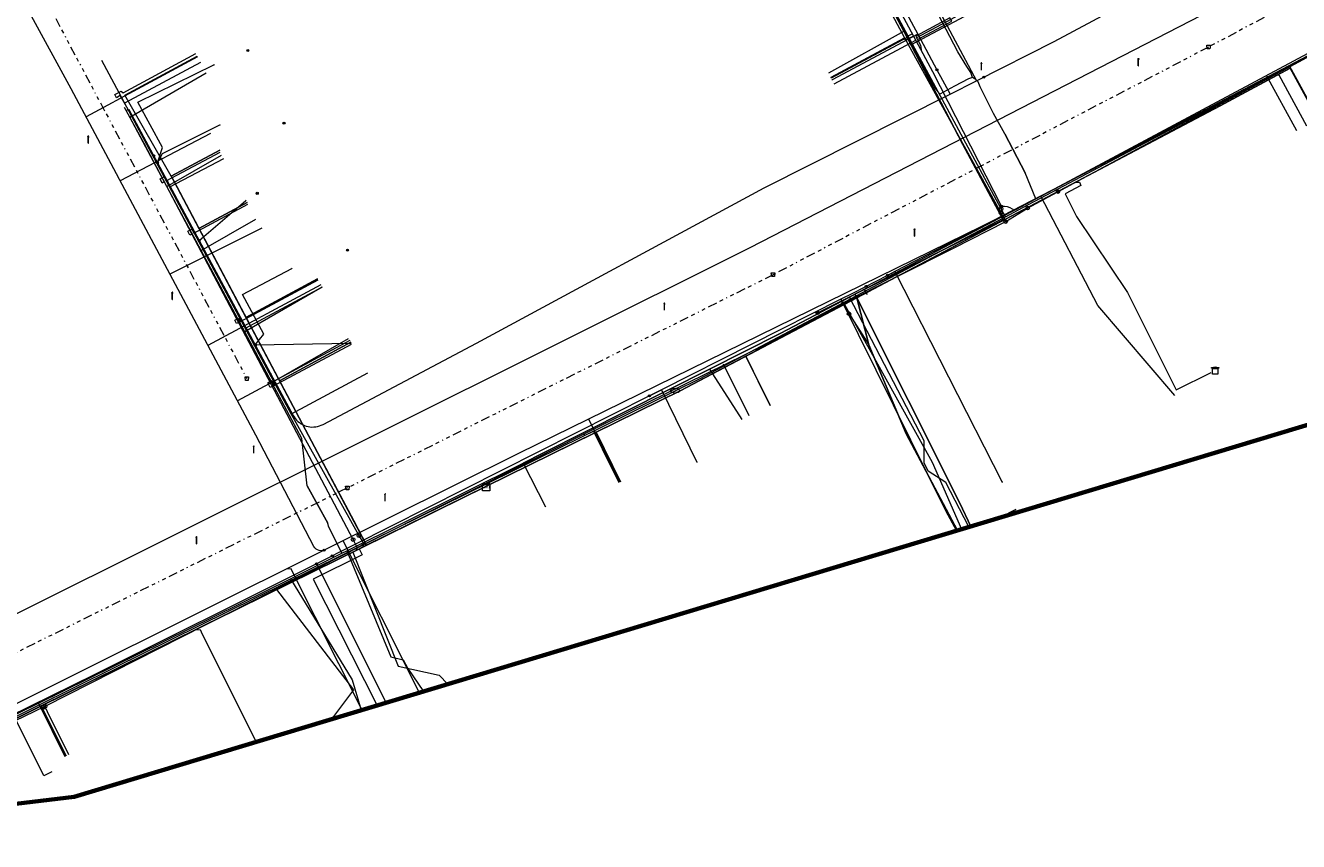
# Model space of a CAD drawing. Header units: metres. Extents: x 154975 to 155642, y 461260 to 461877.
# Tile 8 of 95: x 155168 to 155309, y 461260 to 461350. Entities that reach past the tile are written whole.
import ezdxf
from ezdxf.enums import TextEntityAlignment as Align
from ezdxf.lldxf.tags import DXFTag

# ---------------------------------------------------------------- set-up
doc = ezdxf.new("R2010")
doc.units = ezdxf.units.M
doc.linetypes.add('RI-OVERIG-SO', pattern=[17, 5, -2, 2, -2, 0, -2, 2, -2])
for name, color, linetype, lineweight, true_color in [('B-WE-KL-DATA-G', 3, 'KL-DATA-SO', 18, 0x00ff00), ('B-WE-KL-DATA_HULPSTUK-S', 3, 'Continuous', 18, 0x00ff00), ('B-WE-KL-DATA_KABELBED-G', 3, 'Continuous', 18, 0x00ff00), ('B-WE-KL-DATA_MANTELBUIS-G', 3, 'Continuous', 18, 0x00ff00), ('B-WE-KL-ET_LS-G', 1, 'KL-LS-SO', 18, 0xff0000), ('B-WE-KL-ET_LS-S', 1, 'Continuous', 18, 0xff0000), ('B-WE-KL-ET_LS_HULPSTUK-S', 1, 'Continuous', 18, 0xff0000), ('B-WE-KL-ET_LS_MANTELBUIS-G', 1, 'Continuous', 18, 0xff0000), ('B-WE-KL-GAS_HD-G', 30, 'KL-GAS_HD-SO', 18, 0xff7f00), ('B-WE-KL-GAS_HD_HULPSTUK-S', 30, 'Continuous', 18, 0xff7f00), ('B-WE-KL-GAS_LD-G', 30, 'KL-GAS_LD-SO', 18, 0xff7f00), ('B-WE-KL-GAS_LD_HULPSTUK-S', 30, 'Continuous', 18, 0xff7f00), ('B-WE-KL-WATER-G', 5, 'KL-WATER-SO', 18, 0x0000ff), ('B-WE-KL-WATER-S', 5, 'Continuous', 18, 0x0000ff), ('B-WE-KL-WATER_HULPSTUK-S', 5, 'Continuous', 18, 0x0000ff), ('B-WE-RI-VRIJVERVAL-G', 6, 'RI-OVERIG-SO', 18, 0xff00ff), ('B-WE-RI-VRIJVERVAL_HULPSTUK-S', 6, 'Continuous', 18, 0xff00ff)]:
    doc.layers.add(name, color=color, linetype=linetype, lineweight=lineweight, true_color=true_color)
doc.layers.add('B-WE-OG-INFO_ORIENTATIEPOLYGOON-GV', color=7, linetype='Continuous', lineweight=70)
doc.styles.add('NLCS-ISO', font='NLCS-ISO.ttf')
tags = doc.linetypes.add('KL-DATA-SO', pattern='A,4,-1,[101,NLCS.SHX,S=0.5,R=0,X=0,Y=0],-1,4,-1,["D",Standard,S=1,R=0,X=-0.25,Y=-0.5],-1.5', length=12.5).pattern_tags.tags
tags[18] = DXFTag(74, 10)
tags = doc.linetypes.add('KL-GAS_HD-SO', pattern='A,4,-1,[69,NLCS.SHX,S=0.5,R=0,X=0,Y=0],-1,4,-1,["H",Standard,S=1,R=0,X=0,Y=-0.5],-2', length=13).pattern_tags.tags
tags[18] = DXFTag(74, 10)
tags = doc.linetypes.add('KL-GAS_LD-SO', pattern='A,4,-1,[69,NLCS.SHX,S=0.5,R=0,X=0,Y=0],-1,4,-1,["L",Standard,S=1,R=0,X=0.25,Y=-0.5],-2', length=13).pattern_tags.tags
tags[18] = DXFTag(74, 10)
tags = doc.linetypes.add('KL-LS-SO', pattern='A,4,-1,[103,NLCS.SHX,S=0.75,R=0,X=0,Y=0],-1,4,-1,["L",Standard,S=1,R=0,X=0,Y=-0.5],-2', length=13).pattern_tags.tags
tags[18] = DXFTag(74, 10)
doc.linetypes.add('KL-WATER-SO', pattern='A,7,-0.5,[168,NLCS.SHX,S=0.75,R=0,X=0.75,Y=0],-2', length=9.5)

# ---------------------------------------------------------------- blocks, each defined once
blk = doc.blocks.new('SKL-WTB_HULP_BLAASGAT-SO')
at = {"color": 0, "linetype": 'ByBlock', "lineweight": 18}
for points in [[(0.4, 0.73), (-0.4, 0.09)], [(-0.4, 0.73), (0.4, 0.09)], [(0, 0.41), (0, -0.87)]]:
    blk.add_lwpolyline(points, dxfattribs=at)
blk.add_circle((0, 0), 1, dxfattribs=at)
at = {"color": 0, "linetype": 'ByBlock', "lineweight": 18, "style": 'NLCS-ISO', "flags": 1}
for tag, p in [('TYPE', (1.5, 0)), ('OMSCHRIJVING', (1.5, -3)), ('LABEL', (1.5, -1.5))]:
    blk.add_attdef(tag, p, '', height=1, dxfattribs=at)
blk = doc.blocks.new('SKL-WTB_HULP_T STUK-SO')
at = {"color": 0, "linetype": 'ByBlock', "lineweight": 18}
blk.add_circle((0, 0), 1, dxfattribs=at)
at = {"color": 0, "linetype": 'ByBlock', "lineweight": -2, "style": 'NLCS-ISO'}
blk.add_text('T', height=1, dxfattribs=at).set_placement((0, 0), align=Align.MIDDLE_CENTER)
at = {"color": 0, "linetype": 'ByBlock', "lineweight": 18, "style": 'NLCS-ISO', "flags": 1}
for tag, p in [('TYPE', (1.5, 0)), ('OMSCHRIJVING', (1.5, -3)), ('LABEL', (1.5, -1.5))]:
    blk.add_attdef(tag, p, '', height=1, dxfattribs=at)
blk = doc.blocks.new('SKL-WTB_HULP_TECHNISCH GEBOUW-SO')
at = {"color": 0, "linetype": 'ByBlock', "lineweight": 18}
for points in [[(-2, 1.5), (0, 2), (2, 1.5), (2, 1.18), (-2, 1.18)], [(-1.5, 1.02), (1.5, 1.02), (1.5, -2), (-1.5, -2)]]:
    blk.add_lwpolyline(points, close=True, dxfattribs=at)
at = {"color": 0, "linetype": 'ByBlock', "lineweight": 18, "style": 'NLCS-ISO', "flags": 1}
for tag, p in [('TYPE', (2.5, 0)), ('OMSCHRIJVING', (2.5, -3)), ('LABEL', (2.5, -1.5))]:
    blk.add_attdef(tag, p, '', height=1, dxfattribs=at)
blk = doc.blocks.new('SKL-WTB_HULP_MOF-SO')
at = {"linetype": 'ByBlock', "lineweight": 18}
h = blk.add_hatch(color=0, dxfattribs=at)
h.dxf.hatch_style = 1
h.paths.add_polyline_path([(-0.5625, 0, 1), (0.5625, 0, 1)])
at = {"color": 0, "linetype": 'ByBlock', "lineweight": 18}
blk.add_circle((0, 0), 0.5625, dxfattribs=at)
at = {"color": 0, "linetype": 'ByBlock', "lineweight": 18, "style": 'NLCS-ISO', "flags": 1}
for tag, p in [('TYPE', (1.5, 0)), ('OMSCHRIJVING', (1.5, -3)), ('LABEL', (1.5, -1.5))]:
    blk.add_attdef(tag, p, '', height=1, dxfattribs=at)
blk = doc.blocks.new('SKL-WTB_HULP_OVERLENGTE-SO')
at = {"color": 0, "linetype": 'ByBlock', "lineweight": 18}
for centre, radius in [((0, 0), 1), ((-0.42, 0), 0.417), ((0.42, 0), 0.417)]:
    blk.add_circle(centre, radius, dxfattribs=at)
at = {"color": 0, "linetype": 'ByBlock', "lineweight": 18, "style": 'NLCS-ISO', "flags": 1}
for tag, p in [('TYPE', (1.5, 0)), ('OMSCHRIJVING', (1.5, -3)), ('LABEL', (1.5, -1.5))]:
    blk.add_attdef(tag, p, '', height=1, dxfattribs=at)
blk = doc.blocks.new('SKL-WTB_HULP_KAST-SO')
at = {"color": 0, "linetype": 'ByBlock', "lineweight": 18}
for points in [[(-2, 2), (2, 2), (2, 1.68), (-2, 1.68)], [(-2, 1.52), (2, 1.52), (2, -2), (-2, -2)]]:
    blk.add_lwpolyline(points, close=True, dxfattribs=at)
at = {"color": 0, "linetype": 'ByBlock', "lineweight": 18, "style": 'NLCS-ISO'}
blk.add_text('kast', height=1.5, dxfattribs=at).set_placement((0, 0), align=Align.MIDDLE_CENTER)
at = {"color": 0, "linetype": 'ByBlock', "lineweight": 18, "style": 'NLCS-ISO', "flags": 1}
for tag, p in [('TYPE', (2.5, 0)), ('OMSCHRIJVING', (2.5, -3)), ('LABEL', (2.5, -1.5))]:
    blk.add_attdef(tag, p, '', height=1, dxfattribs=at)
blk = doc.blocks.new('SKL-WTB_HULP_OVERIG-SO')
at = {"color": 0, "linetype": 'ByBlock', "lineweight": 18}
for points in [[(-0.14, 0.14), (0.14, -0.14)], [(0.14, 0.14), (-0.14, -0.14)]]:
    blk.add_lwpolyline(points, dxfattribs=at)
at = {"color": 0, "linetype": 'ByBlock', "lineweight": 18, "style": 'NLCS-ISO', "flags": 1}
for tag, p in [('TYPE', (1.5, 0)), ('OMSCHRIJVING', (1.5, -3)), ('LABEL', (1.5, -1.5))]:
    blk.add_attdef(tag, p, '', height=1, dxfattribs=at)
blk = doc.blocks.new('SKL-WTB_HULP_AFSLUITER-SO')
at = {"color": 0, "linetype": 'ByBlock', "lineweight": 18}
blk.add_lwpolyline([(0, 0.8), (0, -0.8)], dxfattribs=at)
blk.add_circle((0, 0), 1, dxfattribs=at)
at = {"color": 0, "linetype": 'ByBlock', "lineweight": 18, "style": 'NLCS-ISO', "flags": 1}
for tag, p in [('TYPE', (1.5, 0)), ('OMSCHRIJVING', (1.5, -3)), ('LABEL', (1.5, -1.5))]:
    blk.add_attdef(tag, p, '', height=1, dxfattribs=at)
blk = doc.blocks.new('SKL-WATER_BRANDKRAAN_BRANDPUT-SO')
at = {"color": 0, "linetype": 'ByBlock', "lineweight": 18}
blk.add_ellipse((0, 0), major_axis=(2.5, 0), ratio=0.54, dxfattribs=at)
at = {"color": 0, "linetype": 'ByBlock', "lineweight": 18, "style": 'NLCS-ISO'}
blk.add_text('bk', height=1.5, dxfattribs=at).set_placement((0.16, 0), align=Align.MIDDLE_CENTER)
blk = doc.blocks.new('SRI-HULP_AFVOER_OPVANG-SO')
at = {"color": 0, "linetype": 'ByBlock', "lineweight": 18}
blk.add_lwpolyline([(-0.75, -1), (-1, 1), (1, 1), (0.75, -1)], close=True, dxfattribs=at)
at = {"color": 0, "linetype": 'ByBlock', "lineweight": 18, "style": 'NLCS-ISO', "flags": 1}
for tag, p in [('TYPE', (1.5, 0)), ('OMSCHRIJVING', (1.5, -3)), ('LABEL', (1.5, -1.5))]:
    blk.add_attdef(tag, p, '', height=1, dxfattribs=at)
blk = doc.blocks.new('SKL-ET_LS_MAST-SO')
for p, q in [((-0.05, 2.07), (0.05, 2.07)), ((-0.05, -2), (0.05, -2))]:
    blk.add_line(p, q)
for points in [[(-0.18, 1.76), (-0.22, 1.76), (-0.22, 1.84), (-0.18, 1.84), (-0.18, 1.79)], [(-0.18, 1.49), (-0.22, 1.49), (-0.22, 1.57), (-0.18, 1.57), (-0.18, 1.52)], [(-0.18, 1.79), (-0.05, 1.79)], [(-0.18, 1.76), (-0.05, 1.76)], [(-0.18, 1.52), (-0.05, 1.52)], [(-0.18, 1.49), (-0.05, 1.49)], [(-0.05, -2), (-0.05, 2.07)], [(0.05, -2), (0.05, 2.07)], [(0.18, 1.92), (0.05, 1.92)], [(0.18, 1.89), (0.05, 1.89)], [(0.18, 1.66), (0.05, 1.66)], [(0.18, 1.63), (0.05, 1.63)], [(0.18, 1.39), (0.05, 1.39)], [(0.18, 1.36), (0.05, 1.36)], [(0.18, 1.89), (0.22, 1.89), (0.22, 1.97), (0.18, 1.97), (0.18, 1.92)], [(0.18, 1.63), (0.22, 1.63), (0.22, 1.71), (0.18, 1.71), (0.18, 1.66)], [(0.18, 1.36), (0.22, 1.36), (0.22, 1.44), (0.18, 1.44), (0.18, 1.39)]]:
    blk.add_lwpolyline(points)

msp = doc.modelspace()

# ---------------------------------------------------------------- linework, layer by layer
at = {"layer": 'B-WE-KL-DATA-G', "ltscale": 0.2, "flags": 128}
for points in [[(155260.858, 461320.685), (155261.493, 461321.02), (155279.762, 461330.649), (155280.323, 461330.945), (155307.684, 461345.365), (155312.413, 461347.858), (155312.549, 461347.931), (155346.775, 461366.345), (155346.908, 461366.417), (155353.223, 461369.845), (155354.18, 461370.382), (155354.753, 461370.532), (155355.208, 461370.614), (155355.487, 461370.757), (155369.686, 461378.495), (155376.54, 461382.324), (155382.154, 461385.391), (155386.007, 461387.497), (155387.454, 461388.323), (155413.253, 461403.048), (155416.329, 461404.852), (155417.879, 461405.734), (155441.9, 461420.257), (155451.639, 461426.146), (155452.497, 461426.719), (155454.183, 461427.781), (155462.99, 461433.327), (155468.143, 461436.684), (155471.978, 461439.288), (155474.142, 461440.823), (155477.295, 461443.124), (155481.362, 461446.093), (155488.531, 461451.335), (155488.856, 461450.901)], [(155076.901, 461351.688), (155078.469, 461351.785), (155091.163, 461353.038), (155115.134, 461356.5), (155115.129, 461356.532), (155133.419, 461360.058), (155133.441, 461359.928), (155135.952, 461360.402), (155155.873, 461365.099), (155156.757, 461365.454), (155157.227, 461365.787), (155157.631, 461366.196), (155157.959, 461366.669), (155158.199, 461367.192), (155158.344, 461367.749), (155158.39, 461368.323), (155158.336, 461368.896), (155158.183, 461369.45), (155157.538, 461370.803), (155167.499, 461374.823), (155168.375, 461373.31), (155169.349, 461372.209), (155170.177, 461371.656), (155171.724, 461371.158), (155173.271, 461370.772), (155174.597, 461370.661), (155176.178, 461370.843), (155178.217, 461371.519), (155181.162, 461372.65), (155184.667, 461373.838), (155184.729, 461373.678), (155200.666, 461378.963), (155206.964, 461381.397), (155207.284, 461381.505), (155207.719, 461381.688), (155211.339, 461383.087), (155221.815, 461387.337), (155231.938, 461391.89), (155241.921, 461396.095), (155244.089, 461395.749), (155244.317, 461395.866), (155248.193, 461388.667), (155246.95, 461386.756), (155249.699, 461381.649), (155249.237, 461379.13), (155253.967, 461370.288), (155253.776, 461370.187), (155257.664, 461363.193), (155257.74, 461363.234), (155257.856, 461363.016), (155257.784, 461362.977), (155260.281, 461358.483), (155263.542, 461352.388), (155271.703, 461336.63), (155276.155, 461328.348), (155259.827, 461320.149), (155260.03, 461319.745), (155240.639, 461309.508), (155219.161, 461298.934), (155219.194, 461298.87)], [(155245.567, 461383.628), (155246.535, 461384.149), (155247.674, 461382.033), (155247.475, 461381.926), (155251.285, 461374.669), (155257.664, 461363.193), (155257.74, 461363.234), (155257.856, 461363.016), (155257.784, 461362.977), (155260.281, 461358.483), (155263.542, 461352.388), (155265.586, 461348.441), (155257.212, 461343.94)], [(155245.567, 461383.628), (155246.535, 461384.149), (155249.237, 461379.13), (155253.967, 461370.288), (155253.776, 461370.187), (155257.664, 461363.193), (155257.74, 461363.234), (155257.856, 461363.016), (155257.784, 461362.977), (155260.281, 461358.483), (155261.031, 461357.081), (155261.437, 461356.349), (155266.071, 461347.68), (155278.437, 461354.292)], [(155265.263, 461349.151), (155264.121, 461351.244), (155261.205, 461356.72)], [(155272.774, 461344.03), (155272.604, 461344.584), (155272.155, 461345.223), (155271.183, 461346.845), (155268.991, 461350.992)], [(155265.263, 461349.151), (155256.909, 461344.506)], [(155272.774, 461344.03), (155272.328, 461343.883), (155270.792, 461343.074), (155269.199, 461342.191), (155268.931, 461342.545), (155268.549, 461343.021), (155265.916, 461347.954), (155265.263, 461349.151)], [(155307.684, 461345.365), (155312.413, 461347.858), (155312.549, 461347.931)], [(155219.194, 461298.87), (155219.161, 461298.934), (155206.009, 461292.455), (155184.745, 461332.627), (155179.342, 461342.072), (155187.313, 461346.378)], [(155184, 461331.994), (155179.89, 461339.667), (155188.309, 461344.536)], [(155310.868, 461339.405), (155307.794, 461345.069), (155300.08, 461340.888), (155276.409, 461328.392), (155276.155, 461328.348), (155259.827, 461320.149), (155260.03, 461319.745), (155240.639, 461309.508), (155219.161, 461298.934), (155219.194, 461298.87)], [(155280.323, 461330.945), (155307.684, 461345.365)], [(155307.684, 461345.365), (155310.904, 461339.429)], [(155279.762, 461330.649), (155278.57, 461333.531), (155276.334, 461337.831), (155275.083, 461340.069), (155273.635, 461342.981), (155273.401, 461343.539), (155273.147, 461343.791), (155272.774, 461344.03)], [(155184, 461331.994), (155190.025, 461335.478)], [(155189.817, 461336.025), (155184.457, 461333.13), (155184.745, 461332.627), (155206.009, 461292.455), (155219.161, 461298.934), (155219.194, 461298.87)], [(155187.78, 461324.938), (155184, 461331.994)], [(155219.194, 461298.87), (155219.161, 461298.934), (155240.639, 461309.508), (155282.204, 461331.451)], [(155260.858, 461320.685), (155261.493, 461321.02), (155279.762, 461330.649)], [(155280.323, 461330.945), (155279.762, 461330.649)], [(155295.08, 461308.969), (155286.589, 461318.874), (155280.323, 461330.945)], [(155192.821, 461330.26), (155187.515, 461327.393), (155206.009, 461292.455), (155219.161, 461298.934), (155219.194, 461298.87)], [(155187.78, 461324.938), (155193.791, 461328.415)], [(155192.575, 461315.986), (155187.78, 461324.938)], [(155201.097, 461320.915), (155192.575, 461315.986)], [(155200.599, 461321.846), (155192.708, 461317.583), (155206.009, 461292.455), (155219.161, 461298.934), (155219.194, 461298.87)], [(155251.58, 461315.796), (155259.224, 461319.824), (155260.858, 461320.685)], [(155259.224, 461319.824), (155260.858, 461320.685)], [(155260.858, 461320.685), (155261.138, 461320.154)], [(155261.138, 461320.154), (155260.858, 461320.685)], [(155219.194, 461298.87), (155219.161, 461298.934), (155240.639, 461309.508), (155260.03, 461319.745), (155261.342, 461314.554), (155265.487, 461304.752), (155271.125, 461294.097)], [(155272.606, 461294.544), (155271.402, 461297.091), (155260.03, 461319.745), (155240.639, 461309.508), (155219.161, 461298.934), (155219.194, 461298.87)], [(155259.224, 461319.824), (155251.58, 461315.796), (155243.797, 461311.866)], [(155272.38, 461294.476), (155269.833, 461299.384), (155267.908, 461300.643), (155267.447, 461301.531), (155267.447, 461303.981), (155259.224, 461319.824)], [(155140.922, 461260.781), (155147.912, 461264.229), (155157.09, 461268.762), (155165.876, 461273.102), (155169.823, 461275.048), (155197.628, 461288.761), (155203.286, 461291.577), (155203.829, 461291.847), (155223.252, 461301.512), (155225.513, 461302.637), (155243.797, 461311.866), (155251.58, 461315.796)], [(155195.574, 461310.386), (155195.573, 461310.389), (155192.575, 461315.986)], [(155195.574, 461310.386), (155204.015, 461315.267)], [(155204.247, 461314.835), (155196.405, 461310.599), (155206.009, 461292.455), (155219.161, 461298.934), (155219.194, 461298.87)], [(155250.484, 461307.854), (155247.812, 461313.295), (155240.639, 461309.508), (155219.161, 461298.934), (155219.194, 461298.87)], [(155243.797, 461311.866), (155225.513, 461302.637), (155223.252, 461301.512)], [(155243.797, 461311.866), (155247.345, 461306.312)], [(155203.286, 461291.577), (155201.788, 461294.563), (155201.717, 461294.91), (155199.463, 461299.026), (155198.878, 461304.219), (155195.574, 461310.386)], [(155233.99, 461299.451), (155231.307, 461304.915), (155219.161, 461298.934), (155219.194, 461298.87)], [(155203.829, 461291.847), (155223.252, 461301.512)], [(155223.252, 461301.512), (155225.721, 461296.704)], [(155141.863, 461260.894), (155148.942, 461264.269), (155178.386, 461278.846), (155219.161, 461298.934), (155219.194, 461298.87)], [(155219.194, 461298.87), (155219.161, 461298.934), (155178.386, 461278.846), (155148.942, 461264.269), (155141.863, 461260.894)], [(155219.194, 461298.87), (155219.161, 461298.934), (155178.386, 461278.846), (155148.942, 461264.269), (155141.863, 461260.894)], [(155161.274, 461263.518), (155160.95, 461264.168), (155161.324, 461266.114), (155159.613, 461269.552), (155178.386, 461278.846), (155219.161, 461298.934), (155219.194, 461298.87)], [(155172.882, 461269.256), (155170.14, 461274.764), (155178.386, 461278.846), (155219.161, 461298.934), (155219.194, 461298.87)], [(155202.153, 461273.284), (155204.592, 461276.509), (155196.115, 461287.58), (155219.161, 461298.934), (155219.194, 461298.87)], [(155219.194, 461298.87), (155219.161, 461298.934), (155204.477, 461291.7), (155209.465, 461279.118), (155214.003, 461278.124), (155214.957, 461277.148)], [(155277.574, 461296.39), (155275.844, 461295.521)], [(155275.864, 461295.527), (155277.576, 461296.387)], [(155197.628, 461288.761), (155203.286, 461291.577)], [(155203.286, 461291.577), (155203.829, 461291.847)], [(155203.829, 461291.847), (155208.662, 461280.149), (155210.025, 461279.824), (155210.549, 461278.88), (155212.287, 461276.343)], [(155169.823, 461275.048), (155197.628, 461288.761)], [(155197.628, 461288.761), (155204.394, 461277.642), (155205.413, 461274.268)], [(155157.09, 461268.762), (155165.876, 461273.102), (155169.823, 461275.048)], [(155169.823, 461275.048), (155172.74, 461269.186)]]:
    msp.add_lwpolyline(points, dxfattribs=at)
at = {"layer": 'B-WE-KL-DATA_KABELBED-G', "ltscale": 0.2, "flags": 128}
for points in [[(155249.991, 461380.041), (155250.499, 461379.096), (155252.924, 461374.577), (155264.516, 461352.976), (155264.54, 461352.93), (155266.754, 461348.804), (155268.866, 461344.869), (155270.305, 461342.183)], [(155253.387, 461380.86), (155255.289, 461377.293), (155258.866, 461370.587), (155271.727, 461346.473), (155273.226, 461343.658)], [(155273.226, 461343.657), (155281.797, 461347.988), (155329.202, 461373.388), (155337.844, 461378.049)], [(155347.002, 461366.447), (155346.88, 461366.38), (155314.447, 461348.916), (155312.27, 461347.743), (155299.82, 461341.039), (155264.207, 461322.629), (155263.408, 461322.216), (155259.551, 461320.222), (155258.284, 461319.583)], [(155265.586, 461348.441), (155261.031, 461357.081)], [(155262.481, 461354.396), (155266.071, 461347.68), (155278.437, 461354.292)], [(155264.54, 461352.93), (155266.754, 461348.804), (155257.308, 461343.764)], [(155265.586, 461348.441), (155257.212, 461343.94)], [(155271.703, 461336.63), (155265.586, 461348.441)], [(155184.457, 461333.13), (155179.342, 461342.072), (155187.313, 461346.378)], [(155182.959, 461334.617), (155183.506, 461336.313), (155180.782, 461341.319), (155189.176, 461345.416)], [(155282.204, 461331.451), (155300.08, 461340.888), (155307.794, 461345.069), (155310.868, 461339.405)], [(155270.305, 461342.182), (155273.226, 461343.657)], [(155195.425, 461311.393), (155197.903, 461306.782), (155198.011, 461306.599), (155198.135, 461306.426), (155198.274, 461306.265), (155198.426, 461306.117), (155198.59, 461305.982), (155198.766, 461305.862), (155198.951, 461305.757), (155199.145, 461305.67), (155199.345, 461305.599), (155199.551, 461305.546), (155199.761, 461305.511), (155199.973, 461305.495), (155200.185, 461305.497), (155200.397, 461305.517), (155200.606, 461305.556), (155200.811, 461305.613), (155201.01, 461305.687), (155201.202, 461305.779), (155218.114, 461314.749), (155249.839, 461331.844), (155270.305, 461342.182)], [(155179.835, 461340.436), (155182.959, 461334.617), (155187.555, 461326.054), (155193.738, 461314.536), (155193.738, 461314.536), (155195.425, 461311.393)], [(155182.959, 461334.617), (155183.525, 461335.648), (155189.843, 461338.793)], [(155274.545, 461331.343), (155271.703, 461336.63)], [(155184.457, 461333.13), (155189.817, 461336.025)], [(155184.457, 461333.13), (155187.515, 461327.393)], [(155187.555, 461326.054), (155192.69, 461330.471)], [(155276.155, 461328.348), (155274.545, 461331.343)], [(155276.409, 461328.392), (155282.204, 461331.451)], [(155187.515, 461327.393), (155192.821, 461330.26)], [(155259.827, 461320.149), (155276.155, 461328.348)], [(155260.03, 461319.745), (155276.409, 461328.392)], [(155276.155, 461328.348), (155276.409, 461328.392)], [(155187.515, 461327.393), (155192.708, 461317.583)], [(155193.738, 461314.536), (155194.681, 461315.726), (155192.315, 461320.095), (155197.77, 461322.962)], [(155263.408, 461322.216), (155264.207, 461322.629), (155276.05, 461299.426)], [(155192.708, 461317.583), (155200.599, 461321.846)], [(155258.284, 461319.583), (155238.498, 461309.599), (155237.17, 461308.929), (155200.476, 461290.414)], [(155260.03, 461319.745), (155247.812, 461313.295)], [(155255.714, 461318.084), (155259.827, 461320.149)], [(155258.285, 461319.583), (155269.793, 461296.286), (155271.028, 461294.049)], [(155260.03, 461319.745), (155259.827, 461320.149)], [(155260.03, 461319.745), (155271.402, 461297.091), (155272.606, 461294.544)], [(155271.125, 461294.097), (155265.487, 461304.752), (155261.342, 461314.554), (155260.03, 461319.745)], [(155192.708, 461317.583), (155196.405, 461310.599)], [(155193.738, 461314.536), (155204.26, 461314.747)], [(155196.405, 461310.599), (155204.247, 461314.835)], [(155247.812, 461313.295), (155240.639, 461309.508), (155231.307, 461304.915)], [(155247.812, 461313.295), (155248.62, 461311.65)], [(155248.62, 461311.65), (155249.413, 461310.035)], [(155196.405, 461310.599), (155201.217, 461301.509)], [(155237.17, 461308.929), (155238.498, 461309.599), (155242.406, 461301.631)], [(155249.413, 461310.035), (155250.484, 461307.854)], [(155231.307, 461304.915), (155219.161, 461298.934)], [(155231.307, 461304.915), (155233.99, 461299.451)], [(155201.217, 461301.509), (155204.58, 461295.155)], [(155219.161, 461298.934), (155206.009, 461292.455)], [(155219.161, 461298.934), (155219.194, 461298.87)], [(155275.864, 461295.527), (155277.576, 461296.387)], [(155204.58, 461295.155), (155206.009, 461292.455)], [(155204.477, 461291.7), (155196.115, 461287.58)], [(155206.009, 461292.455), (155204.477, 461291.7)], [(155204.477, 461291.7), (155209.465, 461279.118), (155214.003, 461278.124), (155214.957, 461277.148)], [(155200.476, 461290.414), (155199.52, 461289.932), (155175.963, 461278.163), (155140.485, 461260.728)], [(155200.476, 461290.414), (155208.158, 461275.071)], [(155196.115, 461287.58), (155170.14, 461274.764)], [(155202.153, 461273.284), (155204.592, 461276.509), (155196.115, 461287.58)], [(155170.14, 461274.764), (155159.613, 461269.552)], [(155170.14, 461274.764), (155172.882, 461269.256)]]:
    msp.add_lwpolyline(points, dxfattribs=at)
at = {"layer": 'B-WE-KL-DATA_MANTELBUIS-G', "ltscale": 0.2, "flags": 128}
for points in [[(155276.335, 461337.831), (155278.57, 461333.531)], [(155274.545, 461331.343), (155271.703, 461336.63)], [(155201.217, 461301.509), (155204.58, 461295.155)], [(155199.463, 461299.027), (155201.717, 461294.91)]]:
    msp.add_lwpolyline(points, dxfattribs=at)
at = {"layer": 'B-WE-KL-ET_LS-G', "ltscale": 0.2, "flags": 128}
for points in [[(155275.987, 461329.836), (155268.408, 461344.648), (155247.907, 461382.813), (155245.509, 461389.014), (155242.619, 461395.553), (155240.706, 461395.638)], [(155201.337, 461291.914), (155201.157, 461291.867), (155200.969, 461291.855), (155200.783, 461291.881), (155200.605, 461291.943), (155200.443, 461292.038), (155200.303, 461292.164), (155200.19, 461292.314), (155193.788, 461304.589), (155173.449, 461342.76), (155164.451, 461359.228), (155159.727, 461367.753), (155159.676, 461367.786), (155159.617, 461367.799), (155159.53, 461367.775), (155159.485, 461367.734), (155159.008, 461366.939)], [(155346.176, 461366.455), (155327.134, 461356.009), (155277.605, 461329.486), (155222.822, 461302.609), (155201.337, 461291.914)], [(155278.175, 461354.783), (155270.396, 461350.425), (155266.624, 461348.393), (155267.051, 461347.6), (155267.128, 461347.074), (155267.11, 461347.065)], [(155257.545, 461343.324), (155266.522, 461348.158)], [(155187.35, 461346.31), (155175.088, 461339.685)], [(155308.524, 461338.138), (155305.201, 461344.264)], [(155188.798, 461337.854), (155178.854, 461332.616)], [(155275.987, 461329.836), (155276.295, 461329.834), (155276.599, 461329.787), (155276.892, 461329.696), (155277.17, 461329.564), (155277.425, 461329.393)], [(155194.442, 461327.398), (155184.331, 461322.337)], [(155200.962, 461321.167), (155188.512, 461314.491)], [(155204.144, 461315.026), (155191.77, 461308.376)], [(155233.896, 461299.405), (155230.478, 461306.365)], [(155211.83, 461276.205), (155203.423, 461292.952)], [(155201.337, 461291.914), (155159.364, 461271.022), (155154.357, 461268.583), (155137.377, 461260.356)], [(155197.768, 461289.691), (155197.679, 461289.869), (155197.15, 461289.807), (155197.141, 461289.825)], [(155205.508, 461274.297), (155197.768, 461289.691)], [(155171.316, 461267.488), (155170.421, 461267.043), (155166.639, 461274.643)]]:
    msp.add_lwpolyline(points, dxfattribs=at)
at = {"layer": 'B-WE-KL-ET_LS_MANTELBUIS-G', "ltscale": 0.2, "flags": 128}
msp.add_lwpolyline([(155266.719, 461348.217), (155270.491, 461350.249), (155270.301, 461350.601), (155266.529, 461348.569), (155266.719, 461348.217)], dxfattribs=at)
at = {"layer": 'B-WE-KL-GAS_HD-G', "ltscale": 0.2, "flags": 128}
msp.add_lwpolyline([(155124.314, 461264.154), (155144.376, 461273.447), (155248.272, 461325.293), (155322.928, 461363.764), (155391.612, 461401.482), (155453.458, 461441.14), (155455.299, 461442.639)], dxfattribs=at)
at = {"layer": 'B-WE-KL-GAS_LD-G', "ltscale": 0.2, "flags": 128}
for points in [[(155247.405, 461381.73), (155251.845, 461373.488), (155254.116, 461369.257), (155265.277, 461348.396), (155276.05, 461328.86)], [(155276.443, 461328.137), (155278.858, 461329.633), (155313.852, 461348.51), (155327.27, 461355.588), (155337.761, 461361.149), (155339.048, 461361.94), (155344.526, 461365.048)], [(155257.166, 461344.028), (155265.277, 461348.396)], [(155176.776, 461345.944), (155197.674, 461306.894), (155205.29, 461293.268)], [(155187.683, 461345.694), (155179.326, 461341.178)], [(155305.994, 461344.271), (155306.53, 461344.333)], [(155306.53, 461344.333), (155309.579, 461338.71)], [(155190.246, 461335.063), (155184.28, 461331.92)], [(155284.125, 461332.474), (155284.567, 461332.485), (155284.74, 461332.137), (155283, 461331.192)], [(155283, 461331.192), (155284.237, 461328.706), (155289.871, 461320.339), (155295.216, 461309.595), (155299.076, 461311.515)], [(155258.572, 461319.109), (155270.685, 461325.202), (155276.443, 461328.137)], [(155276.05, 461328.86), (155276.443, 461328.137)], [(155201.109, 461320.894), (155192.618, 461316.341)], [(155205.696, 461292.55), (155232.69, 461306.112), (155249.878, 461314.57), (155258.572, 461319.109)], [(155258.572, 461319.109), (155258.969, 461318.318)], [(155258.969, 461318.318), (155261.342, 461314.554), (155265.487, 461304.752), (155271.113, 461294.094)], [(155248.162, 461306.714), (155245.349, 461312.44)], [(155206.085, 461311.414), (155197.674, 461306.894)], [(155229.941, 461304.731), (155230.025, 461304.56), (155231.012, 461305.046), (155232.924, 461301.156)], [(155232.924, 461301.156), (155233.806, 461299.361)], [(155205.29, 461293.268), (155205.467, 461292.999), (155205.696, 461292.55)], [(155142.143, 461260.928), (155144.704, 461262.214), (155170.567, 461274.713), (155205.696, 461292.55)], [(155204.654, 461292.021), (155205.191, 461292.069), (155205.518, 461291.419), (155200.121, 461288.705)], [(155200.121, 461288.705), (155207.167, 461274.798)], [(155187.16, 461283.138), (155187.65, 461283.163), (155187.768, 461282.926)], [(155187.768, 461282.926), (155193.82, 461270.77)], [(155170.075, 461274.475), (155170.644, 461274.45), (155170.799, 461274.139)], [(155170.799, 461274.139), (155173.16, 461269.395)]]:
    msp.add_lwpolyline(points, dxfattribs=at)
at = {"layer": 'B-WE-KL-WATER-G', "ltscale": 0.2, "flags": 128}
for points in [[(155271.288, 461338.207), (155249.642, 461378.428)], [(155278.321, 461329.686), (155298.276, 461340.251), (155327.223, 461355.845), (155334.693, 461359.864)], [(155265.69, 461348.609), (155266.13, 461348.845), (155266.275, 461348.575), (155265.364, 461348.158), (155265.246, 461348.378), (155257.166, 461344.027)], [(155178.834, 461342.025), (155178.438, 461341.802), (155178.268, 461342.161), (155178.946, 461342.506), (155179.174, 461342.337), (155187.164, 461346.654)], [(155179.499, 461340.395), (155179.719, 461340.513), (155178.834, 461342.025)], [(155179.499, 461340.395), (155179.32, 461340.726)], [(155199.701, 461302.196), (155181.474, 461336.739), (155179.499, 461340.395)], [(155275.943, 461329.559), (155271.288, 461338.207)], [(155183.706, 461332.509), (155183.485, 461332.39), (155183.235, 461332.865), (155183.674, 461333.104), (155183.927, 461332.625), (155189.854, 461335.795)], [(155186.743, 461326.752), (155186.524, 461326.632), (155186.288, 461327.08), (155186.728, 461327.316), (155186.964, 461326.869), (155192.926, 461330.064)], [(155276.417, 461328.678), (155275.943, 461329.559)], [(155276.417, 461328.678), (155278.321, 461329.686)], [(155240.004, 461309.495), (155242.693, 461310.823), (155274.786, 461327.814)], [(155274.786, 461327.814), (155276.417, 461328.678)], [(155191.875, 461317.028), (155191.653, 461316.913), (155191.466, 461317.267), (155191.909, 461317.5), (155192.096, 461317.144), (155200.659, 461321.732)], [(155258.57, 461319.229), (155258.687, 461319.008), (155268.341, 461301.635), (155271.584, 461294.236)], [(155195.608, 461309.953), (155195.384, 461309.841), (155195.104, 461310.373), (155195.546, 461310.607), (155195.829, 461310.069), (155204.35, 461314.643)], [(155206.769, 461293.084), (155240.004, 461309.495)], [(155204.509, 461293.083), (155199.701, 461302.196)], [(155204.976, 461292.199), (155204.509, 461293.083)], [(155204.976, 461292.199), (155206.769, 461293.084)], [(155151.944, 461265.979), (155178.297, 461279.025), (155203.183, 461291.313)], [(155203.183, 461291.313), (155204.976, 461292.199)]]:
    msp.add_lwpolyline(points, dxfattribs=at)
at = {"layer": 'B-WE-OG-INFO_ORIENTATIEPOLYGOON-GV', "ltscale": 0.2, "flags": 128}
msp.add_lwpolyline([(154979.954, 461769.009), (154975.026, 461742.727), (154981.597, 461683.593), (155016.092, 461571.895), (155037.446, 461470.052), (155080.154, 461341.928), (155088.367, 461282.793), (155132.718, 461259.797), (155173.784, 461264.724), (155641.931, 461405.99), (155592.652, 461516.045), (155541.731, 461614.603), (155441.531, 461736.157), (155407.036, 461800.219), (155362.685, 461877.422)], close=True, dxfattribs=at)
at = {"layer": 'B-WE-RI-VRIJVERVAL-G', "ltscale": 0.2, "flags": 128}
for points in [[(155345.05, 461372.08), (155298.8, 461347.38)], [(155165.17, 461362.88), (155192.8, 461310.84)], [(155298.8, 461347.38), (155250.81, 461322.28)], [(155250.81, 461322.28), (155203.89, 461298.78)], [(155203.89, 461298.78), (155156.16, 461275.03)]]:
    msp.add_lwpolyline(points, dxfattribs=at)

# ---------------------------------------------------------------- block references
at = {"layer": 'B-WE-KL-DATA_HULPSTUK-S', "xscale": 0.2, "yscale": 0.2, "zscale": 0.2}
for name, p in [('SKL-WTB_HULP_MOF-SO', (155192.9, 461347)), ('SKL-WTB_HULP_OVERIG-SO', (155189.176, 461345.416)), ('SKL-WTB_HULP_MOF-SO', (155268.867, 461344.867)), ('SKL-WTB_HULP_OVERIG-SO', (155257.308, 461343.764)), ('SKL-WTB_HULP_OVERIG-SO', (155273.226, 461343.658)), ('SKL-WTB_HULP_OVERIG-SO', (155273.226, 461343.657)), ('SKL-WTB_HULP_OVERIG-SO', (155273.226, 461343.657)), ('SKL-WTB_HULP_MOF-SO', (155274.033, 461344.065)), ('SKL-WTB_HULP_OVERIG-SO', (155270.305, 461342.183)), ('SKL-WTB_HULP_OVERIG-SO', (155270.305, 461342.182)), ('SKL-WTB_HULP_OVERIG-SO', (155270.305, 461342.182)), ('SKL-WTB_HULP_OVERIG-SO', (155179.835, 461340.436)), ('SKL-WTB_HULP_MOF-SO', (155196.9, 461339)), ('SKL-WTB_HULP_OVERIG-SO', (155189.843, 461338.793)), ('SKL-WTB_HULP_MOF-SO', (155182.543, 461335.391)), ('SKL-WTB_HULP_MOF-SO', (155182.959, 461334.617)), ('SKL-WTB_HULP_OVERIG-SO', (155182.959, 461334.617)), ('SKL-WTB_HULP_OVERIG-SO', (155182.959, 461334.617)), ('SKL-WTB_HULP_OVERIG-SO', (155192.69, 461330.471)), ('SKL-WTB_HULP_MOF-SO', (155193.954, 461331.256)), ('SKL-WTB_HULP_OVERLENGTE-SO', (155282.204, 461331.451)), ('SKL-WTB_HULP_MOF-SO', (155187.555, 461326.054)), ('SKL-WTB_HULP_OVERIG-SO', (155187.555, 461326.054)), ('SKL-WTB_HULP_MOF-SO', (155203.9, 461325)), ('SKL-WTB_HULP_OVERIG-SO', (155197.77, 461322.962)), ('SKL-WTB_HULP_MOF-SO', (155263.408, 461322.216)), ('SKL-WTB_HULP_OVERIG-SO', (155263.408, 461322.216)), ('SKL-WTB_HULP_MOF-SO', (155261.058, 461321.001)), ('SKL-WTB_HULP_OVERIG-SO', (155258.284, 461319.583)), ('SKL-WTB_HULP_OVERIG-SO', (155258.284, 461319.583)), ('SKL-WTB_HULP_OVERIG-SO', (155258.285, 461319.583)), ('SKL-WTB_HULP_OVERIG-SO', (155261.137, 461320.154)), ('SKL-WTB_HULP_OVERLENGTE-SO', (155255.714, 461318.084)), ('SKL-WTB_HULP_OVERIG-SO', (155251.58, 461315.796)), ('SKL-WTB_HULP_MOF-SO', (155193.738, 461314.536)), ('SKL-WTB_HULP_OVERIG-SO', (155193.738, 461314.536)), ('SKL-WTB_HULP_OVERIG-SO', (155193.738, 461314.536)), ('SKL-WTB_HULP_OVERIG-SO', (155204.26, 461314.747)), ('SKL-WTB_HULP_OVERIG-SO', (155195.425, 461311.393)), ('SKL-WTB_HULP_OVERIG-SO', (155195.425, 461311.393)), ('SKL-WTB_HULP_OVERIG-SO', (155243.958, 461311.613)), ('SKL-WTB_HULP_MOF-SO', (155237.17, 461308.929)), ('SKL-WTB_HULP_OVERIG-SO', (155237.17, 461308.929)), ('SKL-WTB_HULP_OVERIG-SO', (155242.406, 461301.631)), ('SKL-WTB_HULP_KAST-SO', (155219.194, 461298.87)), ('SKL-WTB_HULP_OVERIG-SO', (155276.05, 461299.426)), ('SKL-WTB_HULP_MOF-SO', (155202.225, 461291.297)), ('SKL-WTB_HULP_MOF-SO', (155200.476, 461290.414)), ('SKL-WTB_HULP_OVERIG-SO', (155200.476, 461290.414)), ('SKL-WTB_HULP_OVERIG-SO', (155200.476, 461290.414)), ('SKL-WTB_HULP_OVERIG-SO', (155200.476, 461290.414))]:
    msp.add_blockref(name, p, dxfattribs=at)
at = {"layer": 'B-WE-KL-ET_LS-S', "xscale": 0.2, "yscale": 0.2, "zscale": 0.2}
for p in [(155291.063, 461345.713), (155273.781, 461345.247), (155175.337, 461337.181), (155266.402, 461326.924), (155184.584, 461319.959), (155238.832, 461318.772), (155193.566, 461303.001), (155208.046, 461297.73), (155187.265, 461293.026)]:
    msp.add_blockref('SKL-ET_LS_MAST-SO', p, dxfattribs=at)
at = {"layer": 'B-WE-KL-ET_LS_HULPSTUK-S', "xscale": 0.2, "yscale": 0.2, "zscale": 0.2}
for p in [(155275.987, 461329.836), (155201.337, 461291.914)]:
    msp.add_blockref('SKL-WTB_HULP_MOF-SO', p, dxfattribs=at)
at = {"layer": 'B-WE-KL-GAS_HD_HULPSTUK-S', "xscale": 0.2, "yscale": 0.2, "zscale": 0.2}
msp.add_blockref('SKL-WTB_HULP_TECHNISCH GEBOUW-SO', (155299.524, 461311.738), dxfattribs=at)
at = {"layer": 'B-WE-KL-GAS_LD_HULPSTUK-S', "xscale": 0.2, "yscale": 0.2, "zscale": 0.2}
for name, p in [('SKL-WTB_HULP_BLAASGAT-SO', (155275.907, 461329.12)), ('SKL-WTB_HULP_BLAASGAT-SO', (155278.858, 461329.633)), ('SKL-WTB_HULP_T STUK-SO', (155276.443, 461328.137)), ('SKL-WTB_HULP_T STUK-SO', (155258.572, 461319.109)), ('SKL-WTB_HULP_BLAASGAT-SO', (155259.176, 461317.989)), ('SKL-WTB_HULP_TECHNISCH GEBOUW-SO', (155299.524, 461311.738)), ('SKL-WTB_HULP_BLAASGAT-SO', (155205.148, 461293.523)), ('SKL-WTB_HULP_T STUK-SO', (155205.696, 461292.55)), ('SKL-WTB_HULP_BLAASGAT-SO', (155170.567, 461274.713))]:
    msp.add_blockref(name, p, dxfattribs=at)
at = {"layer": 'B-WE-KL-WATER-S', "xscale": 0.2, "yscale": 0.2, "zscale": 0.2}
msp.add_blockref('SKL-WATER_BRANDKRAAN_BRANDPUT-SO', (155240.004, 461309.495), dxfattribs=at)
at = {"layer": 'B-WE-KL-WATER_HULPSTUK-S', "xscale": 0.2, "yscale": 0.2, "zscale": 0.2}
for name, p in [('SKL-WTB_HULP_OVERIG-SO', (155265.69, 461348.609)), ('SKL-WTB_HULP_OVERIG-SO', (155303.978, 461343.323)), ('SKL-WTB_HULP_OVERIG-SO', (155178.834, 461342.025)), ('SKL-WTB_HULP_OVERIG-SO', (155271.288, 461338.207)), ('SKL-WTB_HULP_OVERIG-SO', (155287.067, 461334.316)), ('SKL-WTB_HULP_OVERIG-SO', (155183.706, 461332.509)), ('SKL-WTB_HULP_AFSLUITER-SO', (155275.943, 461329.559)), ('SKL-WTB_HULP_OVERIG-SO', (155278.321, 461329.686)), ('SKL-WTB_HULP_OVERIG-SO', (155274.786, 461327.814)), ('SKL-WTB_HULP_OVERIG-SO', (155186.743, 461326.752)), ('SKL-WTB_HULP_OVERIG-SO', (155268.505, 461324.489)), ('SKL-WTB_HULP_OVERIG-SO', (155258.57, 461319.229)), ('SKL-WTB_HULP_OVERIG-SO', (155191.875, 461317.028)), ('SKL-WTB_HULP_OVERIG-SO', (155245.579, 461312.351)), ('SKL-WTB_HULP_OVERIG-SO', (155195.608, 461309.953)), ('SKL-WTB_HULP_OVERIG-SO', (155229.423, 461304.27)), ('SKL-WTB_HULP_OVERIG-SO', (155199.701, 461302.196)), ('SKL-WTB_HULP_OVERIG-SO', (155210.257, 461294.806)), ('SKL-WTB_HULP_AFSLUITER-SO', (155204.509, 461293.083)), ('SKL-WTB_HULP_OVERIG-SO', (155206.769, 461293.084)), ('SKL-WTB_HULP_OVERIG-SO', (155203.183, 461291.313)), ('SKL-WTB_HULP_OVERIG-SO', (155190.208, 461284.906)), ('SKL-WTB_HULP_OVERIG-SO', (155172.474, 461276.142))]:
    msp.add_blockref(name, p, dxfattribs=at)
at = {"layer": 'B-WE-RI-VRIJVERVAL_HULPSTUK-S', "xscale": 0.2, "yscale": 0.2, "zscale": 0.2}
for p in [(155298.8, 461347.38), (155250.81, 461322.28), (155192.8, 461310.84), (155203.89, 461298.78)]:
    msp.add_blockref('SRI-HULP_AFVOER_OPVANG-SO', p, dxfattribs=at)

doc.saveas('drawing.dxf')
